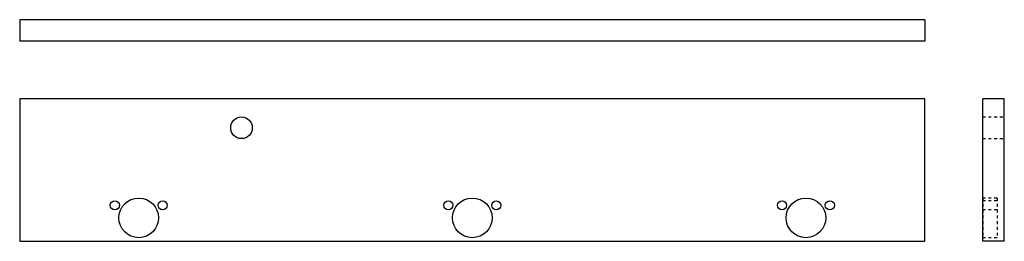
# Model space of a CAD drawing. Header units: inches. Extents: x 0 to 34.1, y 0 to 7.7.
import ezdxf

# ---------------------------------------------------------------- set-up
doc = ezdxf.new("R2010")
doc.units = ezdxf.units.IN
doc.header["$LTSCALE"] = 0.935
doc.header["$MEASUREMENT"] = 0
doc.linetypes.add('HIDDEN', pattern=[0.2, 0.1, -0.1])
doc.layers.get('0').update_dxf_attribs({"linetype": 'CONTINUOUS'})
doc.layers.add('03_ALL_AXES', color=7, linetype='CONTINUOUS')

msp = doc.modelspace()

# ---------------------------------------------------------------- linework, layer by layer
at = {"color": 7, "linetype": 'Continuous'}
for p, q in [((0, 7.6875), (0, 6.9375)), ((31.375, 7.6875), (0, 7.6875)), ((31.375, 7.6875), (31.375, 6.9375)), ((31.375, 6.9375), (0, 6.9375)), ((0, 4.9375), (0, 0)), ((31.375, 4.9375), (0, 4.9375)), ((31.375, 0), (31.375, 4.9375)), ((33.375, 0), (33.375, 4.9375)), ((34.125, 4.9375), (33.375, 4.9375)), ((34.125, 0), (34.125, 4.9375)), ((0, 0), (31.375, 0)), ((34.125, 0), (33.375, 0))]:
    msp.add_line(p, q, dxfattribs=at)
at = {"layer": '03_ALL_AXES', "color": 8, "linetype": 'HIDDEN'}
for p, q in [((33.375, 3.5625), (33.375, 4.3125)), ((33.375, 4.3125), (34.125, 4.3125)), ((34.125, 3.5625), (34.125, 4.3125)), ((33.375, 3.5625), (34.125, 3.5625)), ((33.875, 1.5), (33.375, 1.5)), ((33.375, 1.5), (33.375, 0.125)), ((33.875, 1.4075), (33.375, 1.4075)), ((33.875, 1.499894), (33.875, 0.125106)), ((33.875, 1.0925), (33.375, 1.0925)), ((33.875, 0.125), (33.375, 0.125))]:
    msp.add_line(p, q, dxfattribs=at)
at = {"layer": '03_ALL_AXES', "color": 7, "linetype": 'Continuous'}
for centre, radius in [((7.6875, 3.9375), 0.375), ((3.296875, 1.25), 0.1575), ((4.125, 0.8125), 0.6875), ((4.953125, 1.25), 0.1575), ((14.859375, 1.25), 0.1575), ((15.6875, 0.8125), 0.6875), ((16.515625, 1.25), 0.1575), ((26.421875, 1.25), 0.1575), ((27.25, 0.8125), 0.6875), ((28.078125, 1.25), 0.1575)]:
    msp.add_circle(centre, radius, dxfattribs=at)

doc.saveas('drawing.dxf')
